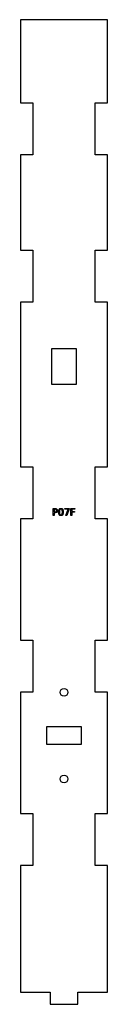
# Model space of a CAD drawing. Header units: millimetres. Extents: x 0 to 50, y 0 to 568.
import ezdxf

# ---------------------------------------------------------------- set-up
doc = ezdxf.new("R2010")
doc.units = ezdxf.units.MM
doc.layers.add('CUT', color=1, linetype='Continuous')
doc.layers.add('LABELS', color=3, linetype='Continuous')

msp = doc.modelspace()

# ---------------------------------------------------------------- linework, layer by layer
at = {"layer": 'CUT'}
for points in [[(0, 7), (17, 7), (17, 0), (33, 0), (33, 7), (50, 7), (50, 80), (43, 80), (43, 110), (50, 110), (50, 180), (43, 180), (43, 210), (50, 210), (50, 280), (43, 280), (43, 310), (50, 310), (50, 405), (43, 405), (43, 435), (50, 435), (50, 490), (43, 490), (43, 520), (50, 520), (50, 568), (0, 568), (0, 520), (7, 520), (7, 490), (0, 490), (0, 435), (7, 435), (7, 405), (0, 405), (0, 310), (7, 310), (7, 280), (0, 280), (0, 210), (7, 210), (7, 180), (0, 180), (0, 110), (7, 110), (7, 80), (0, 80)], [(17.8, 357.8), (32.2, 357.8), (32.2, 378.2), (17.8, 378.2)], [(15, 150), (35, 150), (35, 160), (15, 160)]]:
    msp.add_lwpolyline(points, close=True, dxfattribs=at)
for centre in [(25, 180), (25, 130)]:
    msp.add_circle(centre, 2.25, dxfattribs=at)
at = {"layer": 'LABELS'}
for points in [[(18.71, 286), (19.93, 286), (20.24, 285.98), (20.52, 285.92), (20.75, 285.83), (20.94, 285.7), (21.09, 285.53), (21.2, 285.32), (21.27, 285.08), (21.29, 284.81), (21.27, 284.53), (21.2, 284.29), (21.09, 284.08), (20.94, 283.91), (20.75, 283.78), (20.52, 283.68), (20.24, 283.63), (19.93, 283.61), (19.25, 283.61), (19.25, 282), (18.71, 282), (18.71, 286)], [(19.25, 285.56), (19.25, 284.05), (19.93, 284.05), (20.11, 284.06), (20.26, 284.1), (20.4, 284.16), (20.51, 284.25), (20.6, 284.36), (20.67, 284.48), (20.7, 284.63), (20.72, 284.81), (20.7, 284.97), (20.67, 285.12), (20.6, 285.25), (20.51, 285.36), (20.4, 285.45), (20.26, 285.51), (20.11, 285.54), (19.93, 285.56), (19.25, 285.56)], [(23.22, 286.07), (23.54, 286.04), (23.81, 285.94), (24.05, 285.77), (24.25, 285.54), (24.4, 285.24), (24.51, 284.89), (24.58, 284.47), (24.6, 284), (24.58, 283.52), (24.51, 283.11), (24.4, 282.75), (24.25, 282.45), (24.05, 282.22), (23.81, 282.06), (23.54, 281.96), (23.22, 281.92), (22.9, 281.96), (22.63, 282.06), (22.39, 282.22), (22.19, 282.45), (22.04, 282.75), (21.93, 283.11), (21.86, 283.52), (21.84, 284), (21.86, 284.47), (21.93, 284.89), (22.04, 285.24), (22.19, 285.54), (22.39, 285.77), (22.63, 285.94), (22.9, 286.04), (23.22, 286.07)], [(23.22, 285.64), (23.02, 285.62), (22.85, 285.54), (22.71, 285.41), (22.59, 285.23), (22.5, 285), (22.43, 284.72), (22.39, 284.38), (22.38, 284), (22.39, 283.61), (22.43, 283.28), (22.5, 282.99), (22.59, 282.76), (22.71, 282.58), (22.85, 282.45), (23.02, 282.38), (23.22, 282.35), (23.42, 282.38), (23.59, 282.45), (23.73, 282.58), (23.85, 282.76), (23.94, 282.99), (24.01, 283.28), (24.05, 283.61), (24.06, 284), (24.05, 284.38), (24.01, 284.72), (23.94, 285), (23.85, 285.23), (23.73, 285.41), (23.59, 285.54), (23.42, 285.62), (23.22, 285.64)], [(25.42, 286), (27.99, 286), (27.99, 285.77), (26.54, 282), (25.97, 282), (27.34, 285.54), (25.42, 285.54), (25.42, 286)], [(29, 286), (31.29, 286), (31.29, 285.54), (29.54, 285.54), (29.54, 284.37), (31.12, 284.37), (31.12, 283.91), (29.54, 283.91), (29.54, 282), (29, 282), (29, 286)]]:
    msp.add_lwpolyline(points, close=True, dxfattribs=at)

doc.saveas('drawing.dxf')
